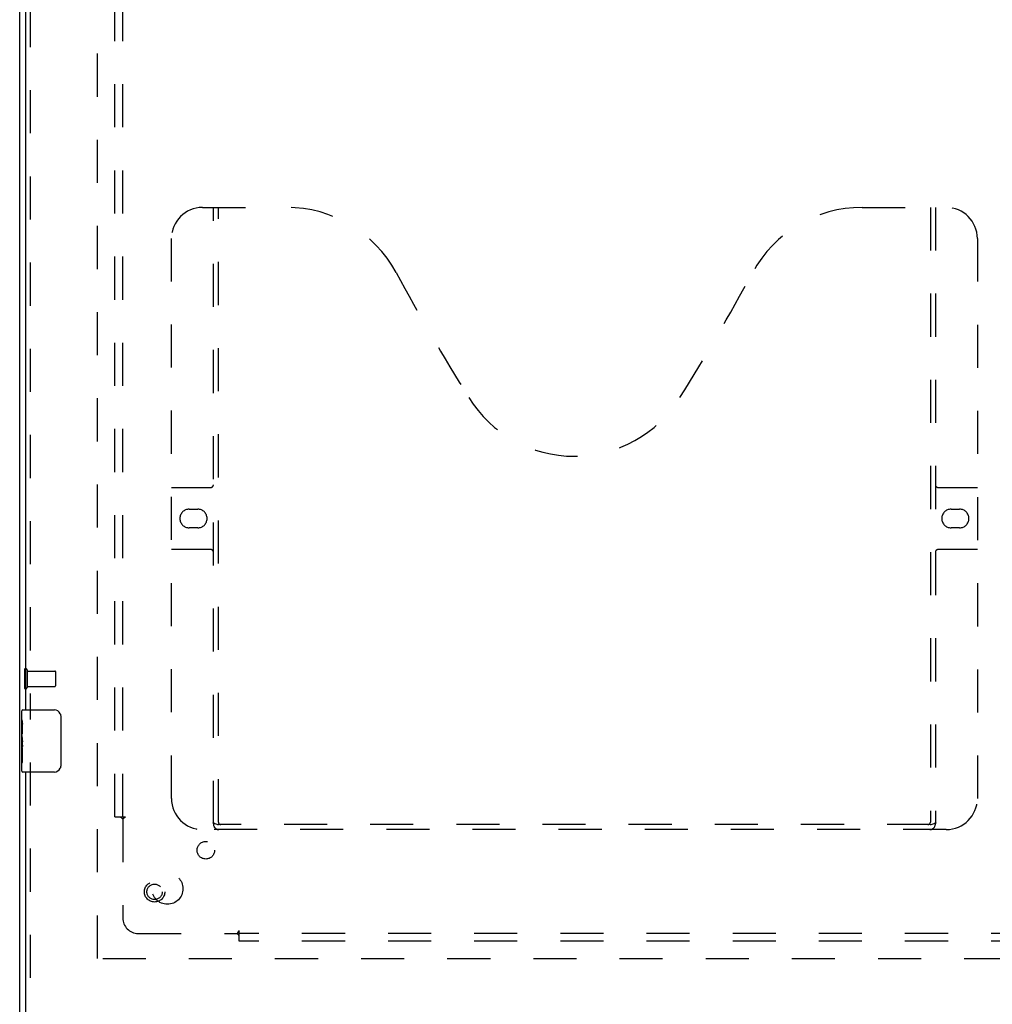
# Model space of a CAD drawing. Header units: inches. Extents: x 0 to 126, y 0 to 81.
# Tile 3 of 13: x 31 to 47, y 27 to 43. Entities that reach past the tile are written whole.
import ezdxf

# ---------------------------------------------------------------- set-up
doc = ezdxf.new("R2010")
doc.units = ezdxf.units.IN
doc.header["$LTSCALE"] = 6.925926
doc.header["$MEASUREMENT"] = 0
doc.linetypes.add('HIDDEN', pattern=[0.2, 0.1, -0.1])
doc.layers.get('0').update_dxf_attribs({"linetype": 'CONTINUOUS'})
for name, color, linetype in [('DEFAULT_2', 8, 'HIDDEN'), ('DOOR_ASSEMBLY', 7, 'CONTINUOUS'), ('SUBPANEL', 7, 'CONTINUOUS')]:
    doc.layers.add(name, color=color, linetype=linetype)

msp = doc.modelspace()

# ---------------------------------------------------------------- linework, layer by layer
at = {"color": 3, "linetype": 'Continuous'}
msp.add_line((31.371, 26.881), (31.371, 56.731), dxfattribs=at)
at = {"layer": 'DEFAULT_2', "color": 8, "linetype": 'HIDDEN'}
for p, q in [((32.621, 28.059), (32.621, 55.553)), ((31.446, 32.698), (31.446, 32.414)), ((31.489, 32.698), (31.489, 32.414)), ((31.489, 32.68), (31.936, 32.68)), ((31.946, 32.67), (31.946, 32.442)), ((31.489, 32.432), (31.936, 32.432)), ((54.176, 28.056), (32.566, 28.056))]:
    msp.add_line(p, q, dxfattribs=at)
for centre, radius, start, end in [((31.467, 32.698), 0.0215, 0, 180), ((31.936, 32.67), 0.01, 0, 90), ((31.936, 32.442), 0.01, 270, 360), ((31.467, 32.414), 0.0215, 180, 360)]:
    msp.add_arc(centre, radius, start, end, dxfattribs=at)
at = {"layer": 'DOOR_ASSEMBLY', "color": 8, "linetype": 'HIDDEN'}
for p, q in [((31.54, 51.711), (31.54, 31.901)), ((34.31, 40.131), (35.665, 40.131)), ((34.485, 30.221), (34.485, 40.131)), ((34.565, 30.251), (34.565, 40.131)), ((44.915, 40.131), (46.27, 40.131)), ((46.015, 40.131), (46.015, 30.251)), ((46.095, 40.131), (46.095, 30.221)), ((33.81, 30.631), (33.81, 39.631)), ((46.77, 39.631), (46.77, 30.631)), ((33.81, 35.631), (34.445, 35.631)), ((46.135, 35.631), (46.77, 35.631)), ((34.097, 35.281), (34.234, 35.281)), ((46.347, 35.281), (46.484, 35.281)), ((34.234, 34.981), (34.097, 34.981)), ((46.484, 34.981), (46.347, 34.981)), ((34.445, 34.631), (33.81, 34.631)), ((46.77, 34.631), (46.135, 34.631)), ((31.54, 31.211), (31.54, 27.131)), ((46.27, 30.131), (34.31, 30.131)), ((46.011, 30.211), (34.569, 30.211))]:
    msp.add_line(p, q, dxfattribs=at)
at = {"layer": 'DOOR_ASSEMBLY', "color": 3, "linetype": 'Continuous'}
for p, q in [((31.465, 51.556), (31.465, 32.056)), ((31.465, 31.056), (31.465, 27.131))]:
    msp.add_line(p, q, dxfattribs=at)
at = {"layer": 'DOOR_ASSEMBLY', "color": 7, "linetype": 'Continuous'}
for p, q in [((31.405, 31.897), (31.405, 32.041)), ((31.42, 32.056), (31.93, 32.056)), ((31.405, 31.641), (31.405, 31.894)), ((31.414, 31.839), (31.405, 31.839)), ((31.415, 31.671), (31.415, 31.828)), ((32.03, 31.956), (32.03, 31.156)), ((31.405, 31.671), (31.415, 31.671)), ((31.405, 31.071), (31.405, 31.638)), ((31.408, 31.608), (31.405, 31.608)), ((31.408, 31.609), (31.41, 31.591)), ((31.415, 31.487), (31.415, 31.54)), ((31.405, 31.476), (31.414, 31.476)), ((31.405, 31.44), (31.415, 31.44)), ((31.405, 31.377), (31.415, 31.377)), ((31.415, 31.21), (31.415, 31.44)), ((31.405, 31.21), (31.415, 31.21)), ((31.93, 31.056), (31.42, 31.056))]:
    msp.add_line(p, q, dxfattribs=at)
for points in [[(32.023, 31.992), (32.025, 31.986), (32.027, 31.98), (32.028, 31.974), (32.029, 31.968), (32.03, 31.962), (32.03, 31.956)], [(31.405, 31.897), (31.405, 31.893), (31.406, 31.889), (31.407, 31.884), (31.408, 31.878), (31.409, 31.871), (31.411, 31.863), (31.412, 31.855), (31.413, 31.846)], [(31.413, 31.846), (31.414, 31.837), (31.415, 31.828)], [(31.405, 31.641), (31.405, 31.634), (31.406, 31.626), (31.407, 31.618), (31.408, 31.609)], [(31.41, 31.591), (31.411, 31.582), (31.412, 31.573), (31.413, 31.564), (31.414, 31.556), (31.415, 31.548), (31.415, 31.54)], [(31.415, 31.487), (31.415, 31.481), (31.414, 31.475), (31.414, 31.469), (31.413, 31.463), (31.413, 31.457), (31.412, 31.451)], [(32.03, 31.156), (32.03, 31.149), (32.029, 31.143), (32.028, 31.137), (32.027, 31.131), (32.025, 31.125), (32.023, 31.12)]]:
    msp.add_lwpolyline(points, dxfattribs=at)
at = {"layer": 'DOOR_ASSEMBLY', "color": 8, "linetype": 'HIDDEN'}
for points in [[(34.475, 30.251), (34.491, 30.24), (34.507, 30.23), (34.523, 30.222), (34.539, 30.216), (34.554, 30.212), (34.569, 30.211)], [(46.011, 30.211), (46.026, 30.212), (46.042, 30.216), (46.057, 30.222), (46.073, 30.23), (46.089, 30.24), (46.105, 30.251)]]:
    msp.add_lwpolyline(points, dxfattribs=at)
for radius in [0.164, 0.124]:
    msp.add_circle((33.54, 29.131), radius, dxfattribs=at)
for centre, radius, start, end in [((34.31, 39.631), 0.5, 90, 180), ((35.665, 38.131), 2, 28.4813, 90), ((44.915, 38.131), 2, 90, 151.5187), ((46.27, 39.631), 0.5, 0, 90), ((71.973, 57.829), 39.307, 208.4813, 211.8705), ((8.607, 57.829), 39.307, 328.1295, 331.5187), ((40.29, 38.131), 2, 211.8705, 328.1295), ((34.445, 35.671), 0.04, 270, 360), ((46.135, 35.671), 0.04, 180, 270), ((34.097, 35.131), 0.15, 90, 270), ((34.234, 35.131), 0.15, 270, 90), ((46.347, 35.131), 0.15, 90, 270), ((46.484, 35.131), 0.15, 270, 90), ((34.445, 34.591), 0.04, 0, 90), ((46.135, 34.591), 0.04, 90, 180), ((34.31, 30.631), 0.5, 180, 270), ((46.27, 30.631), 0.5, 270, 360), ((34.605, 30.251), 0.04, 180, 270), ((45.975, 30.251), 0.04, 270, 360), ((34.575, 30.221), 0.09, 180, 270), ((46.005, 30.221), 0.09, 270, 360)]:
    msp.add_arc(centre, radius, start, end, dxfattribs=at)
at = {"layer": 'DOOR_ASSEMBLY', "color": 7, "linetype": 'Continuous'}
for centre, radius, start, end in [((31.42, 32.041), 0.015, 90, 180), ((31.93, 31.956), 0.1, 21.1999, 90), ((31.42, 31.071), 0.015, 180, 270), ((31.93, 31.156), 0.1, 270, 338.7946)]:
    msp.add_arc(centre, radius, start, end, dxfattribs=at)
msp.add_ellipse((31.605, 31.474), major_axis=(0.2, 0), ratio=0.432808, start_param=3.141593, end_param=3.403409, dxfattribs=at)
at = {"layer": 'SUBPANEL', "color": 8, "linetype": 'HIDDEN'}
for p, q in [((32.902, 30.337), (32.902, 53.275)), ((33.027, 30.337), (33.027, 53.275)), ((32.902, 30.337), (32.988, 30.337)), ((32.988, 30.337), (33.068, 30.337)), ((33.027, 30.302), (33.027, 28.712)), ((34.902, 28.423), (34.902, 28.503)), ((33.277, 28.462), (34.867, 28.462)), ((51.839, 28.462), (34.902, 28.462)), ((34.902, 28.337), (34.902, 28.423)), ((51.839, 28.337), (34.902, 28.337))]:
    msp.add_line(p, q, dxfattribs=at)
for points in [[(32.988, 30.337), (32.99, 30.336), (32.992, 30.334), (32.994, 30.333), (32.995, 30.332), (32.997, 30.331), (32.998, 30.329), (33, 30.328), (33.001, 30.327), (33.003, 30.325), (33.004, 30.324), (33.006, 30.323), (33.007, 30.321), (33.008, 30.32)], [(33.008, 30.32), (33.012, 30.316), (33.015, 30.313)], [(33.015, 30.313), (33.017, 30.311), (33.019, 30.31), (33.02, 30.308), (33.022, 30.307), (33.023, 30.305), (33.025, 30.304), (33.026, 30.303), (33.027, 30.302)], [(33.041, 30.312), (33.039, 30.31), (33.037, 30.309), (33.035, 30.308), (33.033, 30.306), (33.031, 30.305), (33.03, 30.304), (33.028, 30.303), (33.027, 30.302)], [(33.068, 30.337), (33.067, 30.336), (33.067, 30.334), (33.066, 30.333), (33.065, 30.331), (33.064, 30.33), (33.064, 30.329), (33.063, 30.327), (33.061, 30.326), (33.06, 30.325), (33.059, 30.323), (33.057, 30.322), (33.056, 30.321), (33.054, 30.32), (33.053, 30.319), (33.051, 30.318), (33.049, 30.316), (33.047, 30.315), (33.045, 30.314), (33.041, 30.312)], [(34.902, 28.503), (34.9, 28.502), (34.899, 28.502), (34.898, 28.501), (34.896, 28.5), (34.895, 28.5), (34.894, 28.499), (34.892, 28.498), (34.891, 28.497), (34.89, 28.495), (34.888, 28.494), (34.887, 28.492), (34.886, 28.491), (34.885, 28.489), (34.884, 28.488), (34.882, 28.486), (34.881, 28.484), (34.88, 28.482), (34.879, 28.48)], [(34.879, 28.48), (34.876, 28.476), (34.875, 28.474), (34.874, 28.472), (34.873, 28.47), (34.871, 28.468), (34.87, 28.466), (34.869, 28.465), (34.868, 28.463), (34.867, 28.462)], [(34.879, 28.449), (34.878, 28.45), (34.876, 28.452), (34.875, 28.454), (34.873, 28.455), (34.871, 28.457), (34.87, 28.458), (34.869, 28.46), (34.868, 28.461), (34.867, 28.462)], [(34.902, 28.423), (34.901, 28.425), (34.899, 28.427), (34.898, 28.429), (34.897, 28.43), (34.895, 28.432), (34.894, 28.434), (34.893, 28.435), (34.891, 28.437), (34.89, 28.438), (34.889, 28.439), (34.888, 28.441), (34.886, 28.442), (34.885, 28.443), (34.879, 28.449)]]:
    msp.add_lwpolyline(points, dxfattribs=at)
for centre, radius in [((34.364, 29.799), 0.141), ((33.746, 29.181), 0.25)]:
    msp.add_circle(centre, radius, dxfattribs=at)
msp.add_arc((33.277, 28.712), 0.25, 180, 270, dxfattribs=at)

doc.saveas('drawing.dxf')
